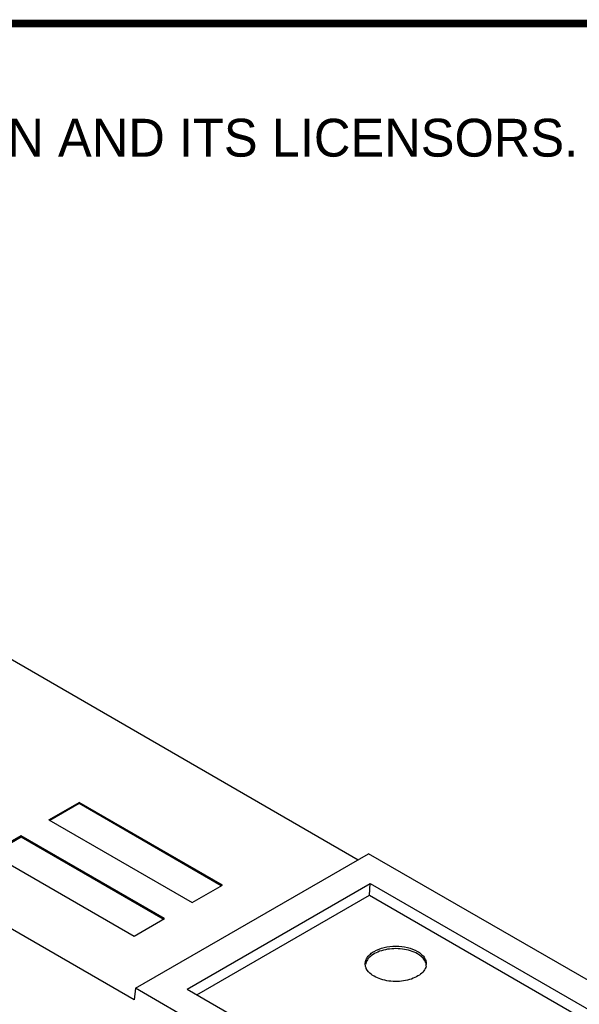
# Model space of a CAD drawing. Header units: inches. Extents: x 0 to 22, y 0 to 17.
# Tile 13 of 27: x 3.5 to 5, y 13.9 to 16.5. Entities that reach past the tile are written whole.
import ezdxf

# ---------------------------------------------------------------- set-up
doc = ezdxf.new("R2010")
doc.units = ezdxf.units.IN
doc.header["$LTSCALE"] = 1.21
doc.header["$MEASUREMENT"] = 0
doc.layers.get('0').update_dxf_attribs({"linetype": 'CONTINUOUS'})
doc.styles.add('TEXTSTYLE_2', font='txt')

msp = doc.modelspace()

# ---------------------------------------------------------------- linework, layer by layer
at = {"color": 7, "linetype": 'CONTINUOUS'}
for p, q in [((3.3615, 14.8821), (4.3858, 14.2907)), ((3.7936, 13.9206), (2.7449, 14.5261)), ((3.5683, 14.3959), (3.6482, 14.4421)), ((3.6481, 14.4388), (3.571, 14.3943)), ((3.6482, 14.4421), (3.6481, 14.4388)), ((4.0239, 14.2218), (3.6481, 14.4388)), ((4.0268, 14.2235), (3.6482, 14.4421)), ((3.5683, 14.3959), (3.9469, 14.1773)), ((3.495, 14.3537), (3.4151, 14.3075)), ((3.4949, 14.3504), (3.4179, 14.3059)), ((3.495, 14.3537), (3.4949, 14.3504)), ((3.8708, 14.1334), (3.4949, 14.3504)), ((3.8736, 14.1351), (3.495, 14.3537)), ((3.4151, 14.3075), (3.7938, 14.0889)), ((3.7973, 13.9509), (4.4134, 14.3066)), ((5.5392, 13.6565), (4.4134, 14.3066)), ((3.9338, 13.9488), (4.417, 14.2278)), ((3.9469, 14.1773), (4.0268, 14.2235)), ((4.4153, 14.1973), (4.417, 14.2278)), ((4.417, 14.2278), (5.4157, 13.6511)), ((3.9593, 13.9341), (4.4153, 14.1973)), ((4.4153, 14.1973), (5.3885, 13.6354)), ((3.7938, 14.0889), (3.8736, 14.1351)), ((3.7973, 13.9509), (3.7936, 13.9206)), ((4.9231, 13.3008), (3.7973, 13.9509)), ((3.9338, 13.9488), (4.9325, 13.3721))]:
    msp.add_line(p, q, dxfattribs=at)
at = {"color": 7, "linetype": 'CONTINUOUS', "const_width": 0.02}
msp.add_lwpolyline([(21.5, 16.5), (0.5, 16.5)], dxfattribs=at)
at = {"color": 7, "linetype": 'CONTINUOUS'}
msp.add_arc((4.5385, 14.0156), 0.0274, 347.2358, 359.953, dxfattribs=at)
for points, knots in [([(4.4044, 14.0156), (4.4044, 14.0186), (4.4056, 14.025), (4.4104, 14.034), (4.4181, 14.042), (4.4245, 14.0465), (4.4281, 14.0485)], [0, 0, 0, 0, 0.217788, 0.450917, 0.710302, 1, 1, 1, 1]), ([(4.5422, 14.0421), (4.5365, 14.0454), (4.5235, 14.0508), (4.5025, 14.0553), (4.48, 14.0562), (4.458, 14.0537), (4.438, 14.0477), (4.4215, 14.0388), (4.4097, 14.0274), (4.4055, 14.0179), (4.4048, 14.0134)], [0, 0, 0, 0, 0.126874, 0.266252, 0.411504, 0.555016, 0.689458, 0.809117, 0.911595, 1, 1, 1, 1]), ([(4.4281, 14.0485), (4.4362, 14.0532), (4.455, 14.06), (4.4851, 14.0633), (4.5153, 14.06), (4.5341, 14.0532), (4.5422, 14.0485)], [0, 0, 0, 0, 0.237241, 0.5, 0.762759, 1, 1, 1, 1]), ([(4.5422, 14.0485), (4.5457, 14.0465), (4.5522, 14.042), (4.5598, 14.034), (4.5647, 14.025), (4.5658, 14.0186), (4.5658, 14.0156)], [0, 0, 0, 0, 0.289636, 0.549104, 0.782231, 1, 1, 1, 1]), ([(4.5641, 14.0188), (4.5632, 14.0211), (4.5583, 14.0307), (4.5495, 14.0379), (4.5422, 14.0421)], [0, 0, 0, 0, 0.222799, 1, 1, 1, 1]), ([(4.4072, 14.0035), (4.4067, 14.0045), (4.4052, 14.0083), (4.4044, 14.0125), (4.4044, 14.0156)], [0, 0, 0, 0, 0.257683, 1, 1, 1, 1]), ([(4.4281, 13.9826), (4.4257, 13.984), (4.4174, 13.9894), (4.4102, 13.997), (4.4072, 14.0035)], [0, 0, 0, 0, 0.279624, 1, 1, 1, 1]), ([(4.5652, 14.0095), (4.5641, 14.005), (4.5595, 13.9959), (4.5473, 13.9849), (4.5307, 13.9764), (4.5037, 13.9688), (4.4742, 13.968), (4.4464, 13.974), (4.4337, 13.9794), (4.4281, 13.9826)], [0, 0, 0, 0, 0.089354, 0.193203, 0.313841, 0.448578, 0.735315, 0.873831, 1, 1, 1, 1])]:
    msp.add_open_spline(points, degree=3, knots=knots, dxfattribs=at)
msp.add_open_spline([(4.5657, 14.0116), (4.5655, 14.0141), (4.5649, 14.0165), (4.5641, 14.0188)], degree=3, dxfattribs=at)

# ---------------------------------------------------------------- texts
at = {"color": 2, "linetype": 'CONTINUOUS', "insert": (0.851, 16.2482), "char_height": 0.1, "width": 7.3, "attachment_point": 1, "line_spacing_factor": 0.9, "style": 'TEXTSTYLE_2'}
msp.add_mtext('NATIONAL INSTRUMENTS CORPORATION AND ITS LICENSORS.  ALL RIGHTS RESERVED.', dxfattribs=at)

doc.saveas('drawing.dxf')
